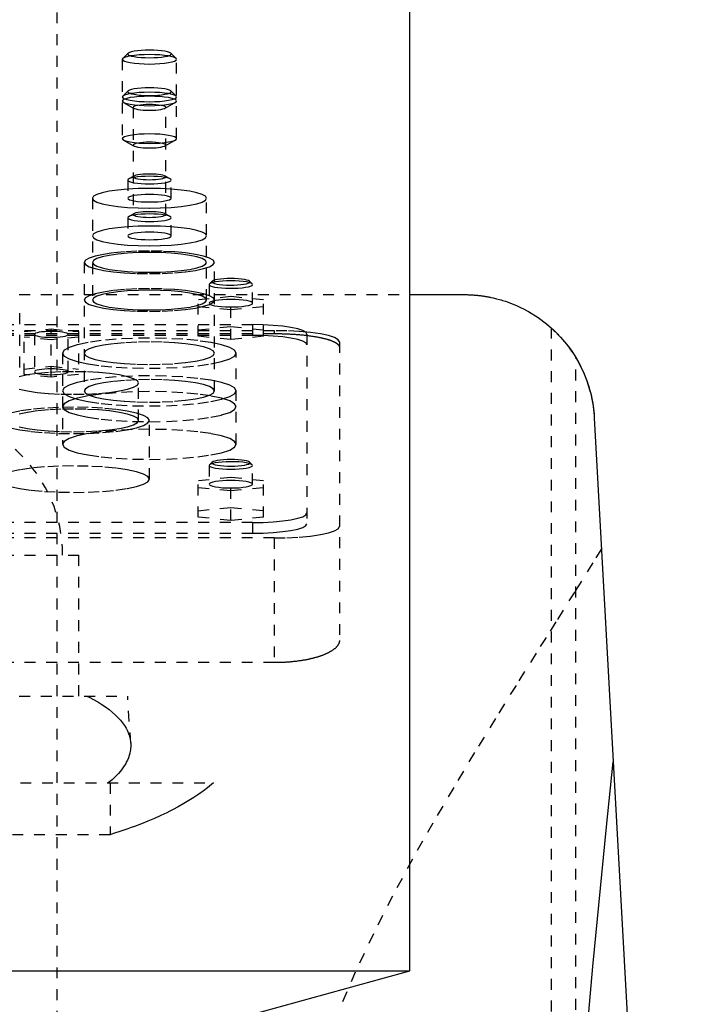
# Model space of a CAD drawing. Extents: x -120 to 120, y -1 to 1172.
# Tile 9 of 11: x 9 to 72, y 706 to 797. Entities that reach past the tile are written whole.
import ezdxf

# ---------------------------------------------------------------- set-up
doc = ezdxf.new("R2010")
doc.units = 0
doc.linetypes.add('DASHED', pattern=[2, 1, -1])
doc.layers.add('AM_0', color=7, linetype='CONTINUOUS')
doc.layers.add('AM_3', color=7, linetype='DASHED')

msp = doc.modelspace()

# ---------------------------------------------------------------- linework, layer by layer
at = {"layer": 'AM_0', "color": 7, "linetype": 'CONTINUOUS'}
for p, q in [((45, 709.2), (45, 888.75)), ((45, 771.5), (50, 771.5)), ((61.982, 760.16), (72.484, 569.6)), ((-45, 709.2), (45, 709.2)), ((22.5, 703), (45, 709.2))]:
    msp.add_line(p, q, dxfattribs=at)
for points in [[(50, 771.5, 0), (50.04, 771.5, 0), (50.121, 771.499, 0), (50.201, 771.498, 0), (50.241, 771.498, 0), (50.281, 771.497, 0), (50.362, 771.495, 0), (50.441, 771.492, 0), (50.521, 771.489, 0), (50.6, 771.485, 0), (50.679, 771.481, 0), (50.718, 771.479, 0), (50.757, 771.476, 0), (50.835, 771.471, 0), (50.912, 771.465, 0), (50.988, 771.459, 0), (51.064, 771.453, 0), (51.139, 771.446, 0), (51.176, 771.442, 0), (51.213, 771.438, 0), (51.287, 771.431, 0), (51.359, 771.423, 0), (51.395, 771.419, 0), (51.431, 771.414, 0), (51.502, 771.406, 0), (51.572, 771.397, 0), (51.606, 771.392, 0), (51.641, 771.387, 0), (51.708, 771.378, 0), (51.775, 771.368, 0), (51.841, 771.358, 0), (51.906, 771.348, 0), (51.97, 771.337, 0), (52.001, 771.332, 0), (52.032, 771.327, 0), (52.094, 771.316, 0), (52.154, 771.305, 0), (52.213, 771.294, 0), (52.271, 771.283, 0), (52.327, 771.272, 0), (52.355, 771.267, 0), (52.383, 771.261, 0), (52.437, 771.25, 0), (52.49, 771.239, 0), (52.673, 771.198, 0), (52.973, 771.126, 0), (53.257, 771.049, 0), (53.394, 771.01, 0), (53.528, 770.97, 0), (53.786, 770.887, 0), (54.033, 770.802, 0), (54.271, 770.714, 0), (54.498, 770.625, 0), (54.716, 770.534, 0), (54.822, 770.489, 0), (54.925, 770.443, 0), (55.126, 770.35, 0), (55.319, 770.257, 0), (55.412, 770.21, 0), (55.928, 769.933, 0), (56.802, 769.386, 0), (57.568, 768.812, 0), (58.251, 768.214, 0), (58.862, 767.592, 0), (59.409, 766.948, 0), (59.661, 766.618, 0), (59.898, 766.284, 0), (60.332, 765.603, 0), (60.714, 764.905, 0), (61.044, 764.194, 0), (61.323, 763.472, 0), (61.554, 762.742, 0), (61.651, 762.374, 0), (61.735, 762.006, 0), (61.869, 761.267, 0), (61.956, 760.528, 0), (61.982, 760.16, 0)], [(58, 768.444, 0), (58.002, 768.442, 0), (58.019, 768.427, 0), (58.053, 768.397, 0), (58.077, 768.375, 0), (58.105, 768.349, 0), (58.175, 768.284, 0), (58.263, 768.202, 0), (58.366, 768.103, 0), (58.485, 767.986, 0), (58.617, 767.852, 0), (58.687, 767.779, 0), (58.759, 767.702, 0), (58.91, 767.538, 0), (59.067, 767.36, 0), (59.237, 767.16, 0), (59.419, 766.935, 0), (59.609, 766.688, 0), (59.706, 766.557, 0), (59.802, 766.422, 0), (59.993, 766.143, 0), (60.178, 765.857, 0), (60.267, 765.713, 0)], [(60.267, 765.713, 0), (60.35, 765.572, 0), (60.511, 765.289, 0), (60.665, 765.001, 0), (60.738, 764.856, 0), (60.81, 764.709, 0), (60.948, 764.414, 0), (61.077, 764.115, 0), (61.199, 763.812, 0), (61.312, 763.506, 0), (61.416, 763.197, 0), (61.465, 763.042, 0), (61.512, 762.886, 0), (61.6, 762.572, 0), (61.679, 762.255, 0), (61.75, 761.937, 0), (61.812, 761.617, 0), (61.865, 761.295, 0), (61.888, 761.134, 0), (61.909, 760.972, 0), (61.945, 760.648, 0), (61.972, 760.323, 0), (61.982, 760.16, 0)], [(59.995, 688.173, 0), (60.603, 695.589, 0), (61.836, 709.583, 0), (63.093, 722.445, 0), (63.73, 728.445, 0)]]:
    msp.add_polyline3d(points, dxfattribs=at)
at = {"layer": 'AM_3', "color": 6, "linetype": 'DASHED'}
for p, q in [((12.5, 396.5), (12.5, 1117.5)), ((18.5, 793.185), (18.5, 785.872)), ((19.031, 793.739), (18.539, 793.262)), ((23.461, 793.262), (22.969, 793.739)), ((23.5, 785.872), (23.5, 793.185)), ((19.031, 790.266), (18.539, 789.789)), ((23.461, 789.789), (22.969, 790.266)), ((18.61, 789.217), (19.566, 788.677)), ((19.5, 788.754), (19.5, 778.88)), ((22.434, 788.677), (23.39, 789.217)), ((22.5, 778.88), (22.5, 788.754)), ((18.61, 785.744), (19.566, 785.204)), ((22.434, 785.204), (23.39, 785.744)), ((19.566, 782.429), (19.088, 782.159)), ((22.912, 782.159), (22.434, 782.429)), ((19, 782.057), (19, 780.383)), ((23, 780.383), (23, 782.057)), ((15.75, 780.383), (15.75, 771.001)), ((26.25, 771.001), (26.25, 780.383)), ((19, 778.584), (19, 776.91)), ((19.566, 778.956), (19.088, 778.686)), ((22.912, 778.686), (22.434, 778.956)), ((23, 776.91), (23, 778.584)), ((15, 774.474), (15, 762.63)), ((27, 762.63), (27, 774.474)), ((26.5, 772.432), (26.5, 770.709)), ((26.777, 772.732), (26.531, 772.493)), ((30.469, 772.493), (30.223, 772.732)), ((30.5, 770.709), (30.5, 772.432)), ((-45, 771.5), (45, 771.5)), ((28.5, 771.32), (25.5, 771.019)), ((28.5, 767.359), (28.5, 771.32)), ((31.5, 771.019), (28.5, 771.32)), ((25.5, 767.66), (25.5, 771.019)), ((25.5, 770.417), (28.5, 770.117)), ((28.5, 770.117), (31.5, 770.417)), ((31.5, 767.66), (31.5, 771.019)), ((9.048, 764.791), (9.048, 769.814)), ((-30.5, 768.733), (30.5, 768.733)), ((25.5, 768.262), (28.5, 768.563)), ((28.5, 768.563), (31.5, 768.262)), ((30.5, 768.733), (30.5, 767.748)), ((-32.5, 768.182), (32.5, 768.182)), ((-32.5, 767.91), (32.5, 767.91)), ((30.5, 767.748), (-30.5, 767.748)), ((9.45, 768.089), (11.95, 768.34)), ((9.45, 764.141), (9.45, 768.089)), ((10.4, 767.839), (10.4, 764.392)), ((11.95, 768.34), (14.45, 768.089)), ((11.95, 763.891), (11.95, 768.34)), ((13.5, 764.392), (13.5, 767.839)), ((14.45, 768.089), (14.45, 764.141)), ((28.5, 767.359), (25.5, 767.66)), ((31.5, 767.66), (28.5, 767.359)), ((32.5, 768.182), (32.5, 767.91)), ((35.5, 767.865), (35.5, 750.383)), ((58, 768.444), (58, 569.6)), ((11.95, 767.337), (9.45, 767.588)), ((14.45, 767.588), (11.95, 767.337)), ((38.5, 767.14), (38.5, 739.634)), ((13, 766.103), (13, 757.706)), ((29, 757.706), (29, 766.103)), ((9.45, 764.642), (11.95, 764.893)), ((11.95, 764.893), (14.45, 764.642)), ((60.267, 569.6), (60.267, 765.713)), ((11.95, 763.891), (9.45, 764.141)), ((14.45, 764.141), (11.95, 763.891)), ((20, 759.91), (20, 763.357)), ((21, 754.494), (21, 759.91)), ((26.531, 755.817), (26.5, 755.756)), ((26.777, 756.056), (26.531, 755.817)), ((30.469, 755.817), (30.223, 756.056)), ((26.5, 755.756), (26.5, 754.032)), ((30.5, 754.032), (30.5, 755.756)), ((28.5, 754.643), (25.5, 754.342)), ((25.5, 750.99), (25.5, 754.342)), ((28.5, 750.689), (28.5, 754.643)), ((31.5, 754.342), (28.5, 754.643)), ((31.5, 750.99), (31.5, 754.342)), ((25.5, 753.741), (28.5, 753.44)), ((28.5, 753.44), (31.5, 753.741)), ((25.5, 751.591), (28.5, 751.892)), ((28.5, 751.892), (31.5, 751.591)), ((30.5, 750.5), (-30.5, 750.5)), ((28.5, 750.689), (25.5, 750.99)), ((31.5, 750.99), (28.5, 750.689)), ((30.5, 750.5), (30.5, 749.515)), ((-30.5, 749.515), (30.5, 749.515)), ((32.5, 749.081), (-32.5, 749.081)), ((32.5, 749.081), (32.5, 737.586)), ((-14.5, 747.5), (14.5, 747.5)), ((14.5, 734.5), (14.5, 747.5)), ((32.5, 737.586), (-32.5, 737.586)), ((-19, 734.5), (19, 734.5)), ((19.272, 730.154), (19, 734.5)), ((-26.891, 726.5), (26.891, 726.5)), ((17.375, 726.5), (17.375, 721.733)), ((17.375, 721.733), (-17.375, 721.733))]:
    msp.add_line(p, q, dxfattribs=at)
for points in [[(19, 793.678), (19.038, 793.61), (19.152, 793.545), (19.337, 793.485), (19.586, 793.432), (19.889, 793.389), (20.235, 793.357), (20.61, 793.337), (21, 793.33), (21.39, 793.337), (21.765, 793.357), (22.111, 793.389), (22.414, 793.432), (22.663, 793.485), (22.848, 793.545), (22.962, 793.61), (23, 793.678), (22.962, 793.746), (22.848, 793.811), (22.663, 793.871), (22.414, 793.923), (22.111, 793.967), (21.765, 793.999), (21.39, 794.018), (21, 794.025), (20.61, 794.018), (20.235, 793.999), (19.889, 793.967), (19.586, 793.923), (19.337, 793.871), (19.152, 793.811), (19.038, 793.746)], [(18.5, 793.185), (18.548, 793.101), (18.69, 793.019), (18.921, 792.944), (19.232, 792.878), (19.611, 792.824), (20.043, 792.784), (20.512, 792.76), (21, 792.751), (21.488, 792.76), (21.957, 792.784), (22.389, 792.824), (22.768, 792.878), (23.079, 792.944), (23.31, 793.019), (23.452, 793.101), (23.5, 793.185), (23.452, 793.27), (23.31, 793.352), (23.079, 793.427), (22.768, 793.492), (22.389, 793.546), (21.957, 793.586), (21.488, 793.611), (21, 793.619), (20.512, 793.611), (20.043, 793.586), (19.611, 793.546), (19.232, 793.492), (18.921, 793.427), (18.69, 793.352), (18.548, 793.27)], [(19, 790.205), (19.038, 790.137), (19.152, 790.072), (19.337, 790.012), (19.586, 789.959), (19.889, 789.916), (20.235, 789.884), (20.61, 789.864), (21, 789.858), (21.39, 789.864), (21.765, 789.884), (22.111, 789.916), (22.414, 789.959), (22.663, 790.012), (22.848, 790.072), (22.962, 790.137), (23, 790.205), (22.962, 790.273), (22.848, 790.338), (22.663, 790.398), (22.414, 790.45), (22.111, 790.494), (21.765, 790.526), (21.39, 790.545), (21, 790.552), (20.61, 790.545), (20.235, 790.526), (19.889, 790.494), (19.586, 790.45), (19.337, 790.398), (19.152, 790.338), (19.038, 790.273)], [(18.5, 789.712), (18.548, 789.628), (18.69, 789.546), (18.921, 789.471), (19.232, 789.405), (19.611, 789.351), (20.043, 789.311), (20.512, 789.287), (21, 789.278), (21.488, 789.287), (21.957, 789.311), (22.389, 789.351), (22.768, 789.405), (23.079, 789.471), (23.31, 789.546), (23.452, 789.628), (23.5, 789.712), (23.452, 789.797), (23.31, 789.879), (23.079, 789.954), (22.768, 790.019), (22.389, 790.073), (21.957, 790.113), (21.488, 790.138), (21, 790.147), (20.512, 790.138), (20.043, 790.113), (19.611, 790.073), (19.232, 790.019), (18.921, 789.954), (18.69, 789.879), (18.548, 789.797)], [(18.5, 789.345), (18.548, 789.26), (18.69, 789.178), (18.921, 789.103), (19.232, 789.038), (19.611, 788.984), (20.043, 788.944), (20.512, 788.919), (21, 788.911), (21.488, 788.919), (21.957, 788.944), (22.389, 788.984), (22.768, 789.038), (23.079, 789.103), (23.31, 789.178), (23.452, 789.26), (23.5, 789.345), (23.452, 789.429), (23.31, 789.511), (23.079, 789.586), (22.768, 789.652), (22.389, 789.706), (21.957, 789.746), (21.488, 789.77), (21, 789.779), (20.512, 789.77), (20.043, 789.746), (19.611, 789.706), (19.232, 789.652), (18.921, 789.586), (18.69, 789.511), (18.548, 789.429)], [(19.5, 788.754), (19.529, 788.703), (19.614, 788.654), (19.753, 788.609), (19.939, 788.57), (20.167, 788.537), (20.426, 788.513), (20.707, 788.498), (21, 788.493), (21.293, 788.498), (21.574, 788.513), (21.833, 788.537), (22.061, 788.57), (22.247, 788.609), (22.386, 788.654), (22.471, 788.703), (22.5, 788.754), (22.471, 788.805), (22.386, 788.853), (22.247, 788.898), (22.061, 788.938), (21.833, 788.97), (21.574, 788.994), (21.293, 789.009), (21, 789.014), (20.707, 789.009), (20.426, 788.994), (20.167, 788.97), (19.939, 788.938), (19.753, 788.898), (19.614, 788.853), (19.529, 788.805)], [(18.5, 785.872), (18.548, 785.787), (18.69, 785.706), (18.921, 785.63), (19.232, 785.565), (19.611, 785.511), (20.043, 785.471), (20.512, 785.446), (21, 785.438), (21.488, 785.446), (21.957, 785.471), (22.389, 785.511), (22.768, 785.565), (23.079, 785.63), (23.31, 785.706), (23.452, 785.787), (23.5, 785.872), (23.452, 785.956), (23.31, 786.038), (23.079, 786.113), (22.768, 786.179), (22.389, 786.233), (21.957, 786.273), (21.488, 786.297), (21, 786.306), (20.512, 786.297), (20.043, 786.273), (19.611, 786.233), (19.232, 786.179), (18.921, 786.113), (18.69, 786.038), (18.548, 785.956)], [(19.5, 785.281), (19.529, 785.23), (19.614, 785.181), (19.753, 785.136), (19.939, 785.097), (20.167, 785.064), (20.426, 785.04), (20.707, 785.025), (21, 785.02), (21.293, 785.025), (21.574, 785.04), (21.833, 785.064), (22.061, 785.097), (22.247, 785.136), (22.386, 785.181), (22.471, 785.23), (22.5, 785.281), (22.471, 785.332), (22.386, 785.38), (22.247, 785.425), (22.061, 785.465), (21.833, 785.497), (21.574, 785.521), (21.293, 785.536), (21, 785.541), (20.707, 785.536), (20.426, 785.521), (20.167, 785.497), (19.939, 785.465), (19.753, 785.425), (19.614, 785.38), (19.529, 785.332)], [(19, 782.057), (19.038, 781.989), (19.152, 781.924), (19.337, 781.864), (19.586, 781.811), (19.889, 781.768), (20.235, 781.736), (20.61, 781.716), (21, 781.71), (21.39, 781.716), (21.765, 781.736), (22.111, 781.768), (22.414, 781.811), (22.663, 781.864), (22.848, 781.924), (22.962, 781.989), (23, 782.057), (22.962, 782.125), (22.848, 782.19), (22.663, 782.25), (22.414, 782.303), (22.111, 782.346), (21.765, 782.378), (21.39, 782.398), (21, 782.404), (20.61, 782.398), (20.235, 782.378), (19.889, 782.346), (19.586, 782.303), (19.337, 782.25), (19.152, 782.19), (19.038, 782.125)], [(19.5, 782.352), (19.529, 782.302), (19.614, 782.253), (19.753, 782.208), (19.939, 782.168), (20.167, 782.136), (20.426, 782.112), (20.707, 782.097), (21, 782.092), (21.293, 782.097), (21.574, 782.112), (21.833, 782.136), (22.061, 782.168), (22.247, 782.208), (22.386, 782.253), (22.471, 782.302), (22.5, 782.352), (22.471, 782.403), (22.386, 782.452), (22.247, 782.497), (22.061, 782.537), (21.833, 782.569), (21.574, 782.593), (21.293, 782.608), (21, 782.613), (20.707, 782.608), (20.426, 782.593), (20.167, 782.569), (19.939, 782.537), (19.753, 782.497), (19.614, 782.452), (19.529, 782.403)], [(15.75, 780.383), (15.851, 780.205), (16.15, 780.034), (16.635, 779.876), (17.288, 779.738), (18.083, 779.625), (18.991, 779.541), (19.976, 779.489), (21, 779.471), (22.024, 779.489), (23.009, 779.541), (23.917, 779.625), (24.712, 779.738), (25.365, 779.876), (25.85, 780.034), (26.149, 780.205), (26.25, 780.383), (26.149, 780.561), (25.85, 780.732), (25.365, 780.889), (24.712, 781.028), (23.917, 781.141), (23.009, 781.225), (22.024, 781.277), (21, 781.295), (19.976, 781.277), (18.991, 781.225), (18.083, 781.141), (17.288, 781.028), (16.635, 780.889), (16.15, 780.732), (15.851, 780.561)], [(19, 780.383), (19.038, 780.315), (19.152, 780.25), (19.337, 780.19), (19.586, 780.137), (19.889, 780.094), (20.235, 780.062), (20.61, 780.042), (21, 780.036), (21.39, 780.042), (21.765, 780.062), (22.111, 780.094), (22.414, 780.137), (22.663, 780.19), (22.848, 780.25), (22.962, 780.315), (23, 780.383), (22.962, 780.451), (22.848, 780.516), (22.663, 780.576), (22.414, 780.628), (22.111, 780.672), (21.765, 780.704), (21.39, 780.723), (21, 780.73), (20.61, 780.723), (20.235, 780.704), (19.889, 780.672), (19.586, 780.628), (19.337, 780.576), (19.152, 780.516), (19.038, 780.451)], [(19, 778.584), (19.038, 778.516), (19.152, 778.451), (19.337, 778.391), (19.586, 778.339), (19.889, 778.295), (20.235, 778.263), (20.61, 778.243), (21, 778.237), (21.39, 778.243), (21.765, 778.263), (22.111, 778.295), (22.414, 778.339), (22.663, 778.391), (22.848, 778.451), (22.962, 778.516), (23, 778.584), (22.962, 778.652), (22.848, 778.717), (22.663, 778.777), (22.414, 778.83), (22.111, 778.873), (21.765, 778.905), (21.39, 778.925), (21, 778.931), (20.61, 778.925), (20.235, 778.905), (19.889, 778.873), (19.586, 778.83), (19.337, 778.777), (19.152, 778.717), (19.038, 778.652)], [(19.5, 778.88), (19.529, 778.829), (19.614, 778.78), (19.753, 778.735), (19.939, 778.695), (20.167, 778.663), (20.426, 778.639), (20.707, 778.624), (21, 778.619), (21.293, 778.624), (21.574, 778.639), (21.833, 778.663), (22.061, 778.695), (22.247, 778.735), (22.386, 778.78), (22.471, 778.829), (22.5, 778.88), (22.471, 778.93), (22.386, 778.979), (22.247, 779.024), (22.061, 779.064), (21.833, 779.096), (21.574, 779.12), (21.293, 779.135), (21, 779.14), (20.707, 779.135), (20.426, 779.12), (20.167, 779.096), (19.939, 779.064), (19.753, 779.024), (19.614, 778.979), (19.529, 778.93)], [(15.75, 776.91), (15.851, 776.732), (16.15, 776.561), (16.635, 776.403), (17.288, 776.265), (18.083, 776.152), (18.991, 776.068), (19.976, 776.016), (21, 775.998), (22.024, 776.016), (23.009, 776.068), (23.917, 776.152), (24.712, 776.265), (25.365, 776.403), (25.85, 776.561), (26.149, 776.732), (26.25, 776.91), (26.149, 777.088), (25.85, 777.259), (25.365, 777.416), (24.712, 777.555), (23.917, 777.668), (23.009, 777.752), (22.024, 777.804), (21, 777.822), (19.976, 777.804), (18.991, 777.752), (18.083, 777.668), (17.288, 777.555), (16.635, 777.416), (16.15, 777.259), (15.851, 777.088)], [(19, 776.91), (19.038, 776.842), (19.152, 776.777), (19.337, 776.717), (19.586, 776.664), (19.889, 776.621), (20.235, 776.589), (20.61, 776.569), (21, 776.563), (21.39, 776.569), (21.765, 776.589), (22.111, 776.621), (22.414, 776.664), (22.663, 776.717), (22.848, 776.777), (22.962, 776.842), (23, 776.91), (22.962, 776.978), (22.848, 777.043), (22.663, 777.103), (22.414, 777.155), (22.111, 777.199), (21.765, 777.231), (21.39, 777.251), (21, 777.257), (20.61, 777.251), (20.235, 777.231), (19.889, 777.199), (19.586, 777.155), (19.337, 777.103), (19.152, 777.043), (19.038, 776.978)], [(15, 774.474), (15.115, 774.271), (15.457, 774.075), (16.011, 773.895), (16.757, 773.737), (17.667, 773.608), (18.704, 773.511), (19.829, 773.452), (21, 773.432), (22.171, 773.452), (23.296, 773.511), (24.333, 773.608), (25.243, 773.737), (25.989, 773.895), (26.543, 774.075), (26.885, 774.271), (27, 774.474), (26.885, 774.677), (26.543, 774.873), (25.989, 775.053), (25.243, 775.211), (24.333, 775.34), (23.296, 775.437), (22.171, 775.496), (21, 775.516), (19.829, 775.496), (18.704, 775.437), (17.667, 775.34), (16.757, 775.211), (16.011, 775.053), (15.457, 774.873), (15.115, 774.677)], [(15.75, 774.474), (15.851, 774.296), (16.15, 774.125), (16.635, 773.968), (17.288, 773.829), (18.083, 773.716), (18.991, 773.632), (19.976, 773.58), (21, 773.562), (22.024, 773.58), (23.009, 773.632), (23.917, 773.716), (24.712, 773.829), (25.365, 773.968), (25.85, 774.125), (26.149, 774.296), (26.25, 774.474), (26.149, 774.652), (25.85, 774.823), (25.365, 774.981), (24.712, 775.119), (23.917, 775.232), (23.009, 775.316), (22.024, 775.368), (21, 775.386), (19.976, 775.368), (18.991, 775.316), (18.083, 775.232), (17.288, 775.119), (16.635, 774.981), (16.15, 774.823), (15.851, 774.652)], [(15, 771.001), (15.115, 770.798), (15.457, 770.602), (16.011, 770.422), (16.757, 770.264), (17.667, 770.135), (18.704, 770.038), (19.829, 769.979), (21, 769.959), (22.171, 769.979), (23.296, 770.038), (24.333, 770.135), (25.243, 770.264), (25.989, 770.422), (26.543, 770.602), (26.885, 770.798), (27, 771.001), (26.885, 771.204), (26.543, 771.4), (25.989, 771.58), (25.243, 771.738), (24.333, 771.867), (23.296, 771.964), (22.171, 772.023), (21, 772.043), (19.829, 772.023), (18.704, 771.964), (17.667, 771.867), (16.757, 771.738), (16.011, 771.58), (15.457, 771.4), (15.115, 771.204)], [(15.75, 771.001), (15.851, 770.823), (16.15, 770.652), (16.635, 770.495), (17.288, 770.356), (18.083, 770.243), (18.991, 770.159), (19.976, 770.107), (21, 770.089), (22.024, 770.107), (23.009, 770.159), (23.917, 770.243), (24.712, 770.356), (25.365, 770.495), (25.85, 770.652), (26.149, 770.823), (26.25, 771.001), (26.149, 771.179), (25.85, 771.35), (25.365, 771.508), (24.712, 771.646), (23.917, 771.759), (23.009, 771.843), (22.024, 771.895), (21, 771.913), (19.976, 771.895), (18.991, 771.843), (18.083, 771.759), (17.288, 771.646), (16.635, 771.508), (16.15, 771.35), (15.851, 771.179)], [(13, 766.103), (13.154, 765.832), (13.609, 765.572), (14.348, 765.331), (15.343, 765.121), (16.555, 764.948), (17.939, 764.82), (19.439, 764.741), (21, 764.714), (22.561, 764.741), (24.061, 764.82), (25.445, 764.948), (26.657, 765.121), (27.652, 765.331), (28.391, 765.572), (28.846, 765.832), (29, 766.103), (28.846, 766.374), (28.391, 766.635), (27.652, 766.875), (26.657, 767.085), (25.445, 767.258), (24.061, 767.387), (22.561, 767.466), (21, 767.492), (19.439, 767.466), (17.939, 767.387), (16.555, 767.258), (15.343, 767.085), (14.348, 766.875), (13.609, 766.635), (13.154, 766.374)], [(15, 766.103), (15.115, 765.9), (15.457, 765.704), (16.011, 765.524), (16.757, 765.366), (17.667, 765.237), (18.704, 765.141), (19.829, 765.081), (21, 765.061), (22.171, 765.081), (23.296, 765.141), (24.333, 765.237), (25.243, 765.366), (25.989, 765.524), (26.543, 765.704), (26.885, 765.9), (27, 766.103), (26.885, 766.306), (26.543, 766.502), (25.989, 766.682), (25.243, 766.84), (24.333, 766.969), (23.296, 767.066), (22.171, 767.125), (21, 767.145), (19.829, 767.125), (18.704, 767.066), (17.667, 766.969), (16.757, 766.84), (16.011, 766.682), (15.457, 766.502), (15.115, 766.306)], [(13.5, 764.392), (13.47, 764.444), (13.382, 764.495), (13.239, 764.541), (13.046, 764.582), (12.811, 764.616), (12.543, 764.641), (12.252, 764.656), (11.95, 764.661), (11.648, 764.656), (11.357, 764.641), (11.089, 764.616), (10.854, 764.582), (10.661, 764.541), (10.518, 764.495), (10.43, 764.444), (10.4, 764.392), (10.43, 764.339), (10.518, 764.289), (10.661, 764.242), (10.854, 764.202), (11.089, 764.168), (11.357, 764.143), (11.648, 764.128), (11.95, 764.123), (12.252, 764.128), (12.543, 764.143), (12.811, 764.168), (13.046, 764.202), (13.239, 764.242), (13.382, 764.289), (13.47, 764.339)], [(13, 762.63), (13.154, 762.359), (13.609, 762.099), (14.348, 761.858), (15.343, 761.648), (16.555, 761.475), (17.939, 761.347), (19.439, 761.268), (21, 761.241), (22.561, 761.268), (24.061, 761.347), (25.445, 761.475), (26.657, 761.648), (27.652, 761.858), (28.391, 762.099), (28.846, 762.359), (29, 762.63), (28.846, 762.901), (28.391, 763.162), (27.652, 763.402), (26.657, 763.613), (25.445, 763.785), (24.061, 763.914), (22.561, 763.993), (21, 764.019), (19.439, 763.993), (17.939, 763.914), (16.555, 763.785), (15.343, 763.613), (14.348, 763.402), (13.609, 763.162), (13.154, 762.901)], [(15, 762.63), (15.115, 762.427), (15.457, 762.231), (16.011, 762.051), (16.757, 761.893), (17.667, 761.764), (18.704, 761.668), (19.829, 761.608), (21, 761.588), (22.171, 761.608), (23.296, 761.668), (24.333, 761.764), (25.243, 761.893), (25.989, 762.051), (26.543, 762.231), (26.885, 762.427), (27, 762.63), (26.885, 762.833), (26.543, 763.029), (25.989, 763.209), (25.243, 763.367), (24.333, 763.496), (23.296, 763.593), (22.171, 763.652), (21, 763.672), (19.829, 763.652), (18.704, 763.593), (17.667, 763.496), (16.757, 763.367), (16.011, 763.209), (15.457, 763.029), (15.115, 762.833)], [(13, 761.179), (13.154, 760.908), (13.609, 760.648), (14.348, 760.408), (15.343, 760.197), (16.555, 760.024), (17.939, 759.896), (19.439, 759.817), (21, 759.79), (22.561, 759.817), (24.061, 759.896), (25.445, 760.024), (26.657, 760.197), (27.652, 760.408), (28.391, 760.648), (28.846, 760.908), (29, 761.179), (28.846, 761.45), (28.391, 761.711), (27.652, 761.951), (26.657, 762.162), (25.445, 762.334), (24.061, 762.463), (22.561, 762.542), (21, 762.568), (19.439, 762.542), (17.939, 762.463), (16.555, 762.334), (15.343, 762.162), (14.348, 761.951), (13.609, 761.711), (13.154, 761.45)], [(13, 757.706), (13.154, 757.435), (13.609, 757.175), (14.348, 756.935), (15.343, 756.724), (16.555, 756.551), (17.939, 756.423), (19.439, 756.344), (21, 756.317), (22.561, 756.344), (24.061, 756.423), (25.445, 756.551), (26.657, 756.724), (27.652, 756.935), (28.391, 757.175), (28.846, 757.435), (29, 757.706), (28.846, 757.977), (28.391, 758.238), (27.652, 758.478), (26.657, 758.689), (25.445, 758.861), (24.061, 758.99), (22.561, 759.069), (21, 759.096), (19.439, 759.069), (17.939, 758.99), (16.555, 758.861), (15.343, 758.689), (14.348, 758.478), (13.609, 758.238), (13.154, 757.977)]]:
    msp.add_lwpolyline(points, close=True, dxfattribs=at)
for points in [[(28.5, 772.78), (28.11, 772.773), (27.735, 772.753), (27.389, 772.721), (27.086, 772.678), (26.837, 772.625), (26.652, 772.565), (26.538, 772.5), (26.5, 772.432)], [(26.5, 772.432), (26.532, 772.37), (26.629, 772.31), (26.786, 772.253), (26.998, 772.203)], [(28.5, 772.982), (28.166, 772.977), (27.845, 772.96), (27.548, 772.933), (27.285, 772.897), (27.067, 772.853), (26.902, 772.802), (26.795, 772.747), (26.751, 772.689), (26.771, 772.631), (26.855, 772.575), (26.999, 772.522)], [(26.998, 772.203), (27.29, 772.156), (27.63, 772.12), (28.004, 772.096), (28.398, 772.085), (28.796, 772.089), (29.182, 772.106), (29.541, 772.136), (29.859, 772.177), (30.123, 772.229), (30.322, 772.289), (30.45, 772.355), (30.499, 772.423), (30.47, 772.492), (30.362, 772.559), (30.18, 772.621), (29.932, 772.675), (29.627, 772.719), (29.277, 772.752), (28.896, 772.773), (28.5, 772.78)], [(26.999, 772.522), (27.206, 772.474), (27.463, 772.434), (27.762, 772.403), (28.09, 772.383), (28.434, 772.375), (28.78, 772.378), (29.116, 772.394), (29.427, 772.421), (29.702, 772.458), (29.929, 772.503), (30.101, 772.556), (30.209, 772.613), (30.25, 772.673), (30.222, 772.733), (30.126, 772.791), (29.966, 772.844), (29.749, 772.891), (29.483, 772.93), (29.177, 772.959), (28.845, 772.976), (28.5, 772.982)], [(28.5, 771.056), (28.11, 771.049), (27.735, 771.03), (27.389, 770.998), (27.086, 770.954), (26.837, 770.902), (26.652, 770.842), (26.538, 770.777), (26.5, 770.709)], [(26.5, 770.709), (26.532, 770.646), (26.629, 770.586), (26.786, 770.53), (26.998, 770.479)], [(26.998, 770.479), (27.29, 770.432), (27.63, 770.396), (28.004, 770.372), (28.398, 770.362), (28.796, 770.365), (29.182, 770.382), (29.541, 770.412), (29.859, 770.454), (30.123, 770.506), (30.322, 770.566), (30.45, 770.631), (30.499, 770.7), (30.47, 770.769), (30.362, 770.836), (30.18, 770.897), (29.932, 770.951), (29.627, 770.996), (29.277, 771.029), (28.896, 771.049), (28.5, 771.056)], [(35.5, 767.865), (35.404, 768.034), (35.119, 768.197), (34.657, 768.347), (34.036, 768.479), (33.278, 768.587), (32.413, 768.667), (31.475, 768.716), (30.5, 768.733)], [(12.501, 768.09), (12.212, 768.104), (11.913, 768.108), (11.616, 768.102), (11.332, 768.085), (11.07, 768.06), (10.841, 768.027), (10.654, 767.986), (10.515, 767.94), (10.429, 767.89), (10.4, 767.839)], [(10.4, 767.839), (10.429, 767.787), (10.515, 767.737), (10.654, 767.691), (10.841, 767.651), (11.07, 767.617), (11.332, 767.592), (11.616, 767.576), (11.913, 767.57), (12.212, 767.573), (12.501, 767.587)], [(12.501, 767.587), (12.779, 767.611), (13.024, 767.645), (13.226, 767.686), (13.376, 767.733), (13.469, 767.785), (13.5, 767.839), (13.469, 767.892), (13.376, 767.944), (13.226, 767.992), (13.024, 768.033), (12.779, 768.066), (12.501, 768.09)], [(35.5, 766.88), (35.404, 767.049), (35.119, 767.212), (34.657, 767.362), (34.036, 767.494), (33.278, 767.602), (32.413, 767.682), (31.475, 767.732), (30.5, 767.748)], [(38.5, 767.14), (38.385, 767.344), (38.043, 767.539), (37.489, 767.719), (36.743, 767.877), (35.833, 768.007), (34.796, 768.103), (33.671, 768.162), (32.5, 768.182)], [(9.011, 762.778), (9.757, 762.62), (10.667, 762.491), (11.704, 762.394), (12.829, 762.335), (14, 762.315), (15.171, 762.335), (16.296, 762.394), (17.333, 762.491), (18.243, 762.62), (18.989, 762.778), (19.543, 762.958), (19.885, 763.154), (20, 763.357), (19.885, 763.56), (19.543, 763.756), (18.989, 763.936), (18.243, 764.094), (17.333, 764.223), (16.296, 764.32), (15.171, 764.379), (14, 764.399), (12.829, 764.379), (11.704, 764.32), (10.667, 764.223), (9.757, 764.094), (9.011, 763.936)], [(8.18, 759.235), (9.05, 759.051), (10.111, 758.9), (11.321, 758.787), (12.634, 758.718), (14, 758.695), (15.366, 758.718), (16.679, 758.787), (17.889, 758.9), (18.95, 759.051), (19.82, 759.235), (20.467, 759.445), (20.865, 759.673), (21, 759.91), (20.865, 760.147), (20.467, 760.375), (19.82, 760.586), (18.95, 760.77), (17.889, 760.921), (16.679, 761.033), (15.366, 761.102), (14, 761.126), (12.634, 761.102), (11.321, 761.033), (10.111, 760.921), (9.05, 760.77), (8.18, 760.586)], [(9.011, 759.331), (9.757, 759.173), (10.667, 759.044), (11.704, 758.948), (12.829, 758.888), (14, 758.868), (15.171, 758.888), (16.296, 758.948), (17.333, 759.044), (18.243, 759.173), (18.989, 759.331), (19.543, 759.511), (19.885, 759.707), (20, 759.91), (19.885, 760.113), (19.543, 760.309), (18.989, 760.489), (18.243, 760.647), (17.333, 760.777), (16.296, 760.873), (15.171, 760.932), (14, 760.952), (12.829, 760.932), (11.704, 760.873), (10.667, 760.777), (9.757, 760.647), (9.011, 760.489)], [(26.5, 755.756), (26.539, 755.688), (26.653, 755.622), (26.839, 755.562), (27.089, 755.51), (27.394, 755.466), (27.741, 755.434), (28.118, 755.415), (28.51, 755.408), (28.901, 755.416), (29.277, 755.436), (29.622, 755.468), (29.925, 755.512), (30.172, 755.565), (30.354, 755.626), (30.465, 755.691), (30.5, 755.759), (30.457, 755.827), (30.339, 755.892), (30.15, 755.952), (29.897, 756.004), (29.59, 756.047), (29.24, 756.078), (28.862, 756.097), (28.47, 756.103), (28.08, 756.095), (27.705, 756.074), (27.361, 756.041), (27.062, 755.997), (26.817, 755.944), (26.638, 755.883), (26.531, 755.817)], [(26.777, 756.056), (26.75, 755.996), (26.79, 755.937), (26.895, 755.881), (27.061, 755.829), (27.282, 755.784), (27.549, 755.747), (27.853, 755.72), (28.181, 755.703), (28.521, 755.698), (28.861, 755.705), (29.187, 755.722), (29.487, 755.751), (29.749, 755.789), (29.963, 755.835), (30.122, 755.888), (30.219, 755.945), (30.25, 756.004), (30.215, 756.063), (30.114, 756.12), (29.951, 756.172), (29.734, 756.217), (29.469, 756.255), (29.167, 756.283), (28.84, 756.3), (28.5, 756.306)], [(28.5, 756.306), (28.154, 756.3), (27.821, 756.282), (27.516, 756.253), (27.249, 756.214), (27.032, 756.167), (26.872, 756.114), (26.777, 756.056)], [(8.18, 753.819), (9.05, 753.634), (10.111, 753.483), (11.321, 753.371), (12.634, 753.302), (14, 753.278), (15.366, 753.302), (16.679, 753.371), (17.889, 753.483), (18.95, 753.634), (19.82, 753.819), (20.467, 754.029), (20.865, 754.257), (21, 754.494), (20.865, 754.731), (20.467, 754.959), (19.82, 755.169), (18.95, 755.353), (17.889, 755.505), (16.679, 755.617), (15.366, 755.686), (14, 755.71), (12.634, 755.686), (11.321, 755.617), (10.111, 755.505), (9.05, 755.353), (8.18, 755.169)], [(28.5, 754.38), (28.11, 754.373), (27.735, 754.353), (27.389, 754.321), (27.086, 754.278), (26.837, 754.225), (26.652, 754.165), (26.538, 754.1), (26.5, 754.032), (26.538, 753.965), (26.652, 753.899), (26.837, 753.839), (27.086, 753.787), (27.389, 753.744), (27.735, 753.711), (28.11, 753.692), (28.5, 753.685), (28.89, 753.692), (29.265, 753.711), (29.611, 753.744), (29.914, 753.787), (30.163, 753.839), (30.348, 753.899), (30.462, 753.965), (30.5, 754.032)], [(30.5, 754.032), (30.462, 754.1), (30.348, 754.165), (30.163, 754.225), (29.914, 754.278), (29.611, 754.321), (29.265, 754.353), (28.89, 754.373), (28.5, 754.38)], [(30.5, 750.5), (31.475, 750.517), (32.413, 750.566), (33.278, 750.646), (34.036, 750.754), (34.657, 750.886), (35.119, 751.036), (35.404, 751.199), (35.5, 751.368)], [(30.5, 749.515), (31.475, 749.532), (32.413, 749.581), (33.278, 749.662), (34.036, 749.769), (34.657, 749.901), (35.119, 750.051), (35.404, 750.214), (35.5, 750.383)], [(32.5, 749.081), (33.671, 749.101), (34.796, 749.16), (35.833, 749.257), (36.743, 749.386), (37.489, 749.544), (38.043, 749.724), (38.385, 749.92), (38.5, 750.123)]]:
    msp.add_lwpolyline(points, dxfattribs=at)
for points in [[(32.5, 767.91, 0), (32.542, 767.91, 0), (32.626, 767.909, 0), (32.711, 767.909, 0), (32.753, 767.909, 0), (32.795, 767.908, 0), (32.881, 767.907, 0), (32.966, 767.906, 0), (33.052, 767.904, 0), (33.137, 767.903, 0), (33.223, 767.901, 0), (33.266, 767.9, 0), (33.309, 767.898, 0), (33.396, 767.896, 0), (33.482, 767.893, 0), (33.568, 767.89, 0), (33.654, 767.887, 0), (33.74, 767.883, 0), (33.783, 767.881, 0), (33.826, 767.879, 0), (33.912, 767.875, 0), (33.998, 767.87, 0), (34.041, 767.868, 0), (34.083, 767.866, 0), (34.168, 767.861, 0), (34.253, 767.855, 0), (34.296, 767.853, 0), (34.338, 767.85, 0), (34.422, 767.844, 0), (34.506, 767.838, 0), (34.59, 767.832, 0), (34.673, 767.825, 0), (34.756, 767.818, 0), (34.797, 767.815, 0), (34.838, 767.811, 0), (34.919, 767.804, 0), (35.001, 767.796, 0), (35.081, 767.789, 0), (35.161, 767.781, 0), (35.24, 767.772, 0), (35.28, 767.768, 0), (35.319, 767.764, 0), (35.397, 767.755, 0), (35.474, 767.746, 0), (35.551, 767.737, 0), (35.626, 767.727, 0), (35.701, 767.717, 0), (35.738, 767.713, 0), (35.775, 767.708, 0), (35.849, 767.697, 0), (35.921, 767.687, 0), (35.992, 767.677, 0), (36.063, 767.666, 0), (36.133, 767.655, 0), (36.167, 767.65, 0), (36.201, 767.644, 0), (36.269, 767.633, 0), (36.336, 767.621, 0), (36.401, 767.61, 0), (36.466, 767.598, 0), (36.529, 767.586, 0), (36.561, 767.58, 0), (36.592, 767.574, 0), (36.653, 767.562, 0), (36.714, 767.55, 0), (36.743, 767.544, 0), (36.773, 767.537, 0), (36.832, 767.525, 0), (36.89, 767.512, 0), (36.918, 767.505, 0), (36.947, 767.499, 0), (37.004, 767.485, 0), (37.06, 767.472, 0), (37.115, 767.458, 0), (37.17, 767.444, 0), (37.224, 767.43, 0), (37.25, 767.423, 0), (37.277, 767.415, 0), (37.329, 767.401, 0), (37.38, 767.386, 0), (37.43, 767.371, 0), (37.48, 767.356, 0), (37.528, 767.34, 0), (37.552, 767.332, 0), (37.576, 767.325, 0), (37.622, 767.309, 0), (37.668, 767.293, 0), (37.712, 767.277, 0), (37.755, 767.26, 0), (37.797, 767.244, 0), (37.818, 767.236, 0), (37.839, 767.227, 0), (37.878, 767.211, 0), (37.917, 767.194, 0), (37.955, 767.177, 0), (37.991, 767.16, 0), (38.026, 767.142, 0), (38.044, 767.134, 0), (38.06, 767.125, 0), (38.093, 767.107, 0), (38.125, 767.09, 0), (38.155, 767.072, 0), (38.184, 767.054, 0), (38.212, 767.036, 0), (38.225, 767.027, 0), (38.238, 767.018, 0), (38.264, 767, 0), (38.288, 766.982, 0), (38.299, 766.973, 0), (38.31, 766.964, 0), (38.332, 766.946, 0), (38.352, 766.928, 0), (38.361, 766.919, 0), (38.371, 766.909, 0), (38.388, 766.891, 0), (38.404, 766.873, 0), (38.419, 766.854, 0), (38.433, 766.836, 0), (38.445, 766.818, 0), (38.451, 766.808, 0), (38.456, 766.799, 0), (38.466, 766.781, 0), (38.475, 766.762, 0), (38.482, 766.744, 0), (38.488, 766.726, 0), (38.493, 766.708, 0), (38.495, 766.699, 0), (38.496, 766.689, 0), (38.499, 766.671, 0), (38.5, 766.653, 0), (38.5, 766.644, 0)], [(62.647, 748.09, 0), (61.845, 746.794, 0), (60.178, 744.119, 0), (58.435, 741.339, 0), (57.538, 739.912, 0), (56.627, 738.461, 0), (54.769, 735.491, 0), (52.872, 732.435, 0), (50.953, 729.298, 0), (49.027, 726.088, 0), (47.112, 722.808, 0), (46.165, 721.143, 0), (45.227, 719.464, 0), (43.392, 716.06, 0), (41.63, 712.599, 0), (39.965, 709.079, 0), (38.423, 705.5, 0)], [(38.5, 739.634, 0), (38.5, 739.62, 0), (38.499, 739.592, 0), (38.496, 739.563, 0), (38.495, 739.549, 0), (38.493, 739.535, 0), (38.488, 739.506, 0), (38.482, 739.478, 0), (38.475, 739.449, 0), (38.467, 739.42, 0), (38.457, 739.391, 0), (38.452, 739.377, 0), (38.446, 739.362, 0), (38.434, 739.333, 0), (38.42, 739.304, 0), (38.405, 739.275, 0), (38.389, 739.246, 0), (38.372, 739.217, 0), (38.363, 739.203, 0), (38.354, 739.188, 0), (38.334, 739.159, 0), (38.313, 739.13, 0), (38.301, 739.116, 0), (38.29, 739.101, 0), (38.266, 739.073, 0), (38.241, 739.044, 0), (38.228, 739.03, 0), (38.215, 739.015, 0), (38.188, 738.987, 0), (38.159, 738.958, 0), (38.129, 738.93, 0), (38.098, 738.902, 0), (38.065, 738.874, 0), (38.048, 738.86, 0), (38.032, 738.846, 0), (37.997, 738.818, 0), (37.961, 738.791, 0), (37.923, 738.764, 0), (37.885, 738.736, 0), (37.845, 738.709, 0), (37.825, 738.696, 0), (37.805, 738.683, 0), (37.763, 738.656, 0), (37.72, 738.63, 0), (37.676, 738.604, 0), (37.631, 738.578, 0), (37.584, 738.552, 0), (37.561, 738.54, 0), (37.537, 738.527, 0), (37.489, 738.502, 0), (37.44, 738.477, 0), (37.39, 738.453, 0), (37.339, 738.429, 0), (37.287, 738.405, 0), (37.261, 738.393, 0), (37.234, 738.381, 0), (37.181, 738.358, 0), (37.126, 738.335, 0), (37.071, 738.313, 0), (37.015, 738.291, 0), (36.959, 738.269, 0), (36.93, 738.258, 0), (36.902, 738.247, 0), (36.844, 738.226, 0), (36.785, 738.205, 0), (36.756, 738.195, 0), (36.726, 738.185, 0), (36.666, 738.165, 0), (36.605, 738.145, 0), (36.574, 738.135, 0), (36.543, 738.125, 0), (36.479, 738.106, 0), (36.415, 738.086, 0), (36.349, 738.067, 0), (36.283, 738.048, 0), (36.215, 738.03, 0), (36.181, 738.021, 0), (36.147, 738.012, 0), (36.077, 737.994, 0), (36.007, 737.976, 0), (35.935, 737.958, 0), (35.863, 737.941, 0), (35.79, 737.925, 0), (35.753, 737.916, 0), (35.716, 737.908, 0), (35.641, 737.892, 0), (35.565, 737.876, 0), (35.488, 737.861, 0), (35.411, 737.846, 0), (35.333, 737.831, 0), (35.294, 737.824, 0), (35.254, 737.817, 0), (35.175, 737.803, 0), (35.094, 737.79, 0), (35.014, 737.776, 0), (34.932, 737.764, 0), (34.851, 737.752, 0), (34.809, 737.746, 0), (34.768, 737.74, 0), (34.685, 737.728, 0), (34.602, 737.717, 0), (34.518, 737.707, 0), (34.434, 737.697, 0), (34.349, 737.687, 0), (34.306, 737.682, 0), (34.264, 737.678, 0), (34.178, 737.669, 0), (34.093, 737.66, 0), (34.05, 737.656, 0), (34.007, 737.653, 0), (33.921, 737.645, 0), (33.834, 737.638, 0), (33.791, 737.635, 0), (33.748, 737.631, 0), (33.661, 737.625, 0), (33.575, 737.62, 0), (33.488, 737.614, 0), (33.401, 737.61, 0), (33.315, 737.605, 0), (33.271, 737.603, 0), (33.228, 737.601, 0), (33.142, 737.598, 0), (33.055, 737.595, 0), (32.969, 737.593, 0), (32.883, 737.59, 0), (32.797, 737.589, 0), (32.755, 737.588, 0), (32.712, 737.587, 0), (32.627, 737.587, 0), (32.542, 737.586, 0), (32.5, 737.586, 0)], [(15.238, 734.5, 0), (15.449, 734.396, 0), (15.856, 734.183, 0), (16.244, 733.964, 0), (16.429, 733.852, 0), (16.61, 733.739, 0), (16.954, 733.508, 0), (17.275, 733.273, 0), (17.573, 733.034, 0), (17.847, 732.791, 0), (18.096, 732.544, 0), (18.212, 732.421, 0), (18.322, 732.296, 0), (18.522, 732.046, 0), (18.698, 731.795, 0), (18.849, 731.543, 0), (18.977, 731.292, 0), (19.08, 731.043, 0), (19.124, 730.918, 0), (19.162, 730.794, 0), (19.222, 730.541, 0), (19.261, 730.284, 0), (19.272, 730.154, 0)], [(19.272, 730.154, 0), (19.276, 730.053, 0), (19.275, 729.85, 0), (19.26, 729.646, 0), (19.247, 729.543, 0), (19.231, 729.44, 0), (19.187, 729.234, 0), (19.129, 729.027, 0), (19.057, 728.819, 0), (18.97, 728.612, 0), (18.868, 728.404, 0), (18.812, 728.301, 0), (18.752, 728.198, 0), (18.622, 727.992, 0), (18.478, 727.787, 0), (18.32, 727.583, 0), (18.148, 727.381, 0), (17.963, 727.181, 0), (17.865, 727.082, 0), (17.764, 726.984, 0), (17.553, 726.788, 0), (17.33, 726.595, 0), (17.213, 726.5, 0)], [(26.891, 726.5, 0), (26.716, 726.351, 0), (26.347, 726.054, 0), (25.954, 725.758, 0), (25.75, 725.61, 0), (25.539, 725.463, 0), (25.101, 725.17, 0), (24.642, 724.88, 0), (24.16, 724.594, 0), (23.658, 724.312, 0), (23.136, 724.035, 0), (22.868, 723.898, 0), (22.594, 723.762, 0), (22.035, 723.496, 0), (21.457, 723.236, 0), (20.864, 722.983, 0), (20.256, 722.737, 0), (19.635, 722.499, 0), (19.319, 722.384, 0), (19.001, 722.27, 0), (18.357, 722.048, 0), (17.704, 721.836, 0), (17.375, 721.733, 0)]]:
    msp.add_polyline3d(points, dxfattribs=at)
msp.add_arc((0, 747.5), 13, 0, 180, dxfattribs=at)

doc.saveas('drawing.dxf')
